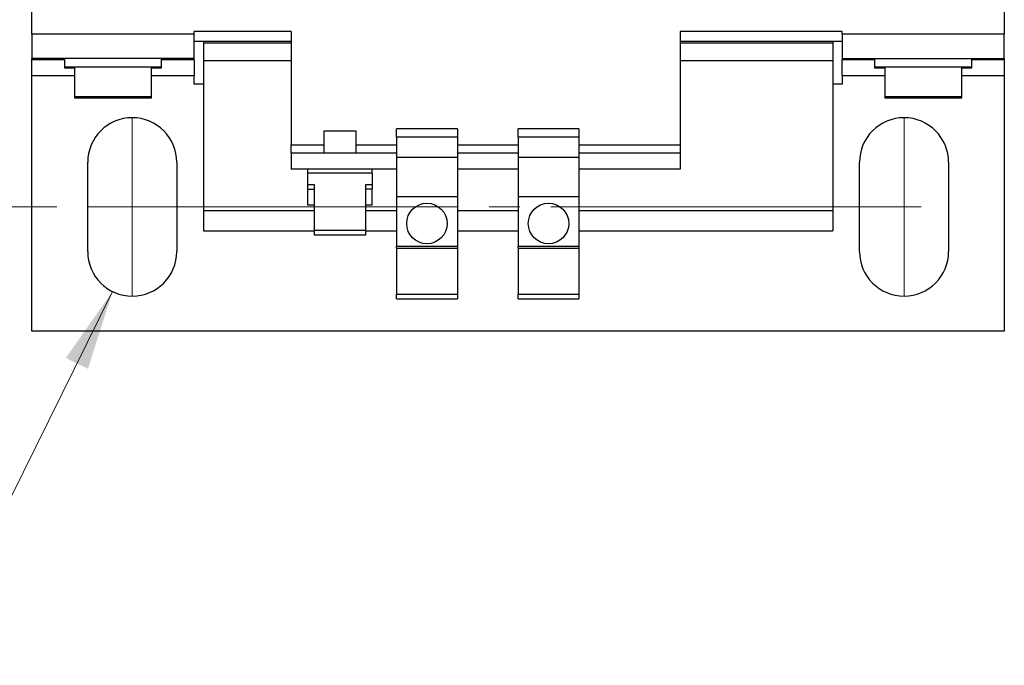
# Model space of a CAD drawing. Header units: millimetres. Extents: x 19 to 819, y 19 to 629.
# Tile 3 of 17: x 139 to 261, y 377 to 456. Entities that reach past the tile are written whole.
import ezdxf

# ---------------------------------------------------------------- set-up
doc = ezdxf.new("R2010")
doc.units = ezdxf.units.MM
doc.header["$LTSCALE"] = 3
doc.linetypes.add('SLD-Center', pattern=[19.05, 15.24, -1.27, 1.27, -1.27])
doc.linetypes.add('SLD-Solid', pattern=[0])
doc.styles.add('SLDTEXTSTYLE0', font='VERDANA.TTF')
doc.dimstyles.new('SLDDIMSTYLE1', dxfattribs={"dimtxt": 6.474023, "dimasz": 9.906, "dimexe": 0, "dimexo": 0.0625, "dimgap": 1.618506, "dimtad": 0, "dimtih": 1, "dimtoh": 1, "dimrnd": 1e-09, "dimzin": 12, "dimdsep": 46, "dimtxsty": 'SLDTEXTSTYLE0', "dimsah": 1, "dimcen": 0.09, "dimadec": 0, "dimazin": 3, "dimtfac": 1, "dimtofl": 0, "dimtmove": 0, "dimatfit": 3, "dimfxl": 0, "dimfrac": 2, "dimtolj": 1, "dimtzin": 12, "dimarcsym": 0})
doc.dimstyles.new('SLDDIMSTYLE4', dxfattribs={"dimtxt": 6.474023, "dimasz": 9.906, "dimexe": 0, "dimexo": 0.0625, "dimgap": 1.618506, "dimtad": 0, "dimtih": 1, "dimtoh": 1, "dimrnd": 1e-09, "dimzin": 4, "dimdsep": 46, "dimtxsty": 'SLDTEXTSTYLE0', "dimsah": 1, "dimcen": 0, "dimadec": 0, "dimazin": 1, "dimtfac": 1, "dimtofl": 0, "dimtmove": 0, "dimatfit": 3, "dimfxl": 0, "dimfrac": 2, "dimtolj": 1, "dimtzin": 12, "dimarcsym": 0})

# ---------------------------------------------------------------- blocks, each defined once
blk = doc.blocks.new('_D_7')
at = {"color": 7, "linetype": 'SLD-Solid', "lineweight": 0}
for p, q in [((144.02, 547.49), (91.61, 547.49)), ((101.13, 547.49), (101.13, 502.77)), ((91.51, 491.03), (89.34, 491.03)), ((89.34, 491.03), (89.34, 480.75)), ((110.75, 491.03), (112.93, 491.03)), ((112.93, 491.03), (112.93, 480.75)), ((89.34, 480.75), (91.51, 480.75)), ((112.93, 480.75), (110.75, 480.75)), ((101.13, 433.19), (101.13, 479.3)), ((144.02, 433.19), (91.61, 433.19))]:
    blk.add_line(p, q, dxfattribs=at)
at = {"color": 7, "linetype": 'SLD-Solid', "lineweight": 18}
for points in [[(101.13, 547.49), (99.61, 537.58), (102.66, 537.58)], [(101.13, 433.19), (102.66, 443.1), (99.61, 443.1)]]:
    blk.add_solid(points, dxfattribs=at)
at = {"color": 7, "linetype": 'SLD-Solid', "lineweight": 18, "char_height": 6.35, "attachment_point": 1, "style": 'SLDTEXTSTYLE0'}
for s, insert in [('114.3', (88.82, 500.55)), ('4.50', (91.51, 488.81))]:
    blk.add_mtext(s, dxfattribs=dict(at, insert=insert))
blk = doc.blocks.new('_D_9')
at = {"color": 7, "linetype": 'SLD-Solid', "lineweight": 0}
for p, q in [((150.9, 422.76), (134.46, 389.53)), ((88.9, 398.93), (86.73, 398.93)), ((86.73, 398.93), (86.73, 388.64)), ((108.14, 398.93), (110.32, 398.93)), ((110.32, 398.93), (110.32, 388.64)), ((134.46, 389.53), (117.79, 389.53)), ((86.73, 388.64), (88.9, 388.64)), ((110.32, 388.64), (108.14, 388.64))]:
    blk.add_line(p, q, dxfattribs=at)
at = {"color": 7, "linetype": 'SLD-Solid', "lineweight": 18}
blk.add_solid([(150.9, 422.76), (145.14, 414.56), (147.87, 413.21)], dxfattribs=at)
at = {"color": 7, "linetype": 'SLD-Solid', "lineweight": 18, "char_height": 6.35, "attachment_point": 1, "style": 'SLDTEXTSTYLE0'}
for s, insert in [('%%c', (84.02, 408.45)), ('11.0', (93.79, 408.45)), ('0.43', (88.9, 396.71)), ('X4', (92.93, 384.97))]:
    blk.add_mtext(s, dxfattribs=dict(at, insert=insert))

msp = doc.modelspace()

# ---------------------------------------------------------------- linework, layer by layer
for p, q in [((140.959, 454.491), (140.959, 526.191)), ((260.959, 526.191), (260.959, 454.491)), ((160.959, 454.491), (140.959, 454.491)), ((140.959, 454.491), (140.959, 451.491)), ((172.959, 454.841), (160.959, 454.841)), ((160.959, 454.491), (160.959, 454.841)), ((160.959, 451.491), (160.959, 454.491)), ((172.959, 454.841), (172.959, 440.841)), ((240.959, 454.841), (220.959, 454.841)), ((220.959, 454.841), (220.959, 440.841)), ((240.959, 454.491), (240.959, 454.841)), ((260.959, 454.491), (240.959, 454.491)), ((240.959, 454.491), (240.959, 451.491)), ((260.959, 451.491), (260.959, 454.491)), ((172.959, 453.591), (160.959, 453.591)), ((162.109, 453.591), (162.109, 453.441)), ((162.109, 453.441), (172.959, 453.441)), ((162.109, 453.441), (162.109, 451.241)), ((240.959, 453.591), (220.959, 453.591)), ((220.959, 453.441), (239.809, 453.441)), ((239.809, 453.591), (239.809, 453.441)), ((239.809, 453.441), (239.809, 451.241)), ((160.959, 451.491), (140.959, 451.491)), ((140.959, 451.341), (140.959, 451.491)), ((144.959, 451.341), (140.959, 451.341)), ((140.959, 449.341), (140.959, 451.341)), ((144.959, 451.491), (144.959, 450.491)), ((156.959, 450.491), (156.959, 451.491)), ((160.959, 451.341), (156.959, 451.341)), ((160.959, 451.341), (160.959, 451.491)), ((160.959, 451.341), (160.959, 449.341)), ((162.109, 451.241), (172.959, 451.241)), ((162.109, 451.241), (162.109, 432.741)), ((220.959, 451.241), (239.809, 451.241)), ((239.809, 451.241), (239.809, 432.741)), ((240.959, 451.491), (260.959, 451.491)), ((240.959, 451.491), (240.959, 451.341)), ((244.959, 451.341), (240.959, 451.341)), ((240.959, 449.341), (240.959, 451.341)), ((244.959, 451.491), (244.959, 450.491)), ((256.959, 450.491), (256.959, 451.491)), ((260.959, 451.341), (256.959, 451.341)), ((260.959, 451.491), (260.959, 451.341)), ((260.959, 451.341), (260.959, 449.341)), ((144.959, 450.491), (144.959, 450.341)), ((144.959, 450.491), (156.959, 450.491)), ((144.959, 450.341), (146.209, 450.341)), ((146.209, 450.491), (146.209, 446.791)), ((155.709, 446.791), (155.709, 450.491)), ((155.709, 450.341), (156.959, 450.341)), ((156.959, 450.341), (156.959, 450.491)), ((244.959, 450.491), (244.959, 450.341)), ((244.959, 450.491), (256.959, 450.491)), ((244.959, 450.341), (246.209, 450.341)), ((246.209, 450.491), (246.209, 446.791)), ((255.709, 446.791), (255.709, 450.491)), ((255.709, 450.341), (256.959, 450.341)), ((256.959, 450.341), (256.959, 450.491)), ((140.959, 417.841), (140.959, 449.341)), ((146.209, 449.341), (140.959, 449.341)), ((160.959, 449.341), (155.709, 449.341)), ((160.959, 448.341), (160.959, 449.341)), ((240.959, 449.341), (240.959, 448.341)), ((246.209, 449.341), (240.959, 449.341)), ((260.959, 449.341), (255.709, 449.341)), ((260.959, 449.341), (260.959, 417.841)), ((162.109, 448.341), (160.959, 448.341)), ((240.959, 448.341), (239.809, 448.341)), ((146.209, 446.791), (146.209, 446.641)), ((146.209, 446.791), (150.959, 446.791)), ((146.209, 446.641), (150.959, 446.641)), ((150.959, 446.791), (155.709, 446.791)), ((150.959, 446.641), (155.709, 446.641)), ((155.709, 446.641), (155.709, 446.791)), ((246.209, 446.791), (246.209, 446.641)), ((246.209, 446.791), (250.959, 446.791)), ((246.209, 446.641), (250.959, 446.641)), ((250.959, 446.791), (255.709, 446.791)), ((250.959, 446.641), (255.709, 446.641)), ((255.709, 446.641), (255.709, 446.791)), ((176.959, 442.541), (176.959, 439.841)), ((178.959, 442.541), (176.959, 442.541)), ((180.959, 442.541), (178.959, 442.541)), ((180.959, 439.841), (180.959, 442.541)), ((193.459, 442.824), (185.959, 442.824)), ((185.959, 441.841), (185.959, 442.824)), ((193.459, 442.824), (193.459, 441.841)), ((208.459, 442.824), (200.959, 442.824)), ((200.959, 441.841), (200.959, 442.824)), ((208.459, 442.824), (208.459, 441.841)), ((185.959, 441.841), (193.459, 441.841)), ((185.959, 441.841), (185.959, 439.341)), ((193.459, 441.841), (193.459, 439.341)), ((200.959, 441.841), (208.459, 441.841)), ((200.959, 441.841), (200.959, 439.341)), ((208.459, 441.841), (208.459, 439.341)), ((172.959, 439.841), (172.959, 440.841)), ((172.959, 440.841), (176.959, 440.841)), ((180.959, 440.841), (185.959, 440.841)), ((193.459, 440.841), (200.959, 440.841)), ((208.459, 440.841), (220.959, 440.841)), ((220.959, 440.841), (220.959, 439.841)), ((147.834, 427.691), (147.834, 438.691)), ((158.834, 438.691), (158.834, 427.691)), ((172.959, 439.841), (185.959, 439.841)), ((172.959, 439.841), (172.959, 437.841)), ((185.959, 439.341), (193.459, 439.341)), ((185.959, 439.341), (185.959, 434.491)), ((193.459, 439.841), (200.959, 439.841)), ((193.459, 439.341), (193.459, 434.491)), ((200.959, 439.341), (208.459, 439.341)), ((200.959, 439.341), (200.959, 434.491)), ((208.459, 439.841), (220.959, 439.841)), ((208.459, 439.341), (208.459, 434.491)), ((220.959, 439.841), (220.959, 437.841)), ((243.084, 427.691), (243.084, 438.691)), ((254.084, 438.691), (254.084, 427.691)), ((185.959, 437.841), (172.959, 437.841)), ((174.959, 437.841), (174.959, 437.341)), ((182.959, 437.341), (182.959, 437.841)), ((200.959, 437.841), (193.459, 437.841)), ((220.959, 437.841), (208.459, 437.841)), ((174.959, 437.341), (174.959, 435.927)), ((182.959, 437.341), (174.959, 437.341)), ((182.959, 437.341), (182.959, 435.927)), ((175.809, 435.927), (174.959, 435.927)), ((174.959, 435.927), (174.959, 435.361)), ((174.959, 435.361), (174.959, 433.441)), ((174.959, 435.361), (175.809, 435.361)), ((175.809, 430.27), (175.809, 435.927)), ((182.959, 435.927), (182.109, 435.927)), ((182.109, 435.927), (182.109, 430.27)), ((182.959, 435.361), (182.109, 435.361)), ((182.959, 435.927), (182.959, 435.361)), ((182.959, 433.441), (182.959, 435.361)), ((185.959, 434.491), (193.459, 434.491)), ((185.959, 434.491), (185.959, 428.32)), ((193.459, 434.491), (193.459, 428.32)), ((200.959, 434.491), (208.459, 434.491)), ((200.959, 434.491), (200.959, 428.32)), ((208.459, 434.491), (208.459, 428.32)), ((162.109, 432.741), (175.809, 432.741)), ((162.109, 432.741), (162.109, 430.241)), ((174.959, 433.441), (175.809, 433.441)), ((182.109, 433.441), (182.959, 433.441)), ((182.109, 432.741), (185.959, 432.741)), ((193.459, 432.741), (200.959, 432.741)), ((208.459, 432.741), (239.809, 432.741)), ((239.809, 432.741), (239.809, 430.241)), ((162.109, 430.241), (175.809, 430.241)), ((182.109, 430.27), (175.809, 430.27)), ((175.809, 429.704), (175.809, 430.27)), ((182.109, 430.27), (182.109, 429.704)), ((182.109, 430.241), (185.959, 430.241)), ((193.459, 430.241), (200.959, 430.241)), ((208.459, 430.241), (239.809, 430.241)), ((182.109, 429.704), (175.809, 429.704)), ((193.459, 428.32), (185.959, 428.32)), ((185.959, 428.091), (185.959, 428.32)), ((185.959, 428.091), (193.459, 428.091)), ((185.959, 428.091), (185.959, 422.445)), ((193.459, 428.32), (193.459, 428.091)), ((193.459, 428.091), (193.459, 422.445)), ((208.459, 428.32), (200.959, 428.32)), ((200.959, 428.091), (200.959, 428.32)), ((200.959, 428.091), (208.459, 428.091)), ((200.959, 428.091), (200.959, 422.445)), ((208.459, 428.32), (208.459, 428.091)), ((208.459, 428.091), (208.459, 422.445)), ((185.959, 422.445), (193.459, 422.445)), ((185.959, 421.841), (185.959, 422.445)), ((185.959, 421.841), (193.459, 421.841)), ((193.459, 422.445), (193.459, 421.841)), ((200.959, 422.445), (208.459, 422.445)), ((200.959, 421.841), (200.959, 422.445)), ((200.959, 421.841), (208.459, 421.841)), ((208.459, 422.445), (208.459, 421.841)), ((260.959, 417.841), (140.959, 417.841))]:
    msp.add_line(p, q)
at = {"color": 7, "linetype": 'SLD-Center', "lineweight": 18}
for p, q in [((153.334, 444.191), (153.334, 422.191)), ((248.584, 444.191), (248.584, 422.191)), ((147.834, 433.191), (254.084, 433.191))]:
    msp.add_line(p, q, dxfattribs=at)
for centre in [(189.709, 431.141), (204.709, 431.141)]:
    msp.add_circle(centre, 2.5)
for centre, start, end in [((153.334, 438.691), 0, 180), ((248.584, 438.691), 0, 180), ((153.334, 427.691), 180, 0), ((248.584, 427.691), 180, 0)]:
    msp.add_arc(centre, 5.5, start, end)

# ---------------------------------------------------------------- dimensions: what is measured, and where the dimension line sits
at = {"color": 7, "linetype": 'SLD-Solid', "lineweight": 18}
dim = msp.add_linear_dim(base=(101.133, 433.191), p1=(147.834, 547.491), p2=(147.834, 433.191), angle=90, dimstyle='SLDDIMSTYLE1', dxfattribs=at)
dim.commit()
dim.dimension.update_dxf_attribs({"geometry": '_D_7', "text_midpoint": (101.133, 491.035), "dimtype": 160})
dim = msp.add_diameter_dim_2p(p1=(155.772, 432.621), p2=(150.895, 422.761), text='<>\\PX4', dimstyle='SLDDIMSTYLE4', dxfattribs=at)
dim.commit()
dim.dimension.update_dxf_attribs({"geometry": '_D_9', "text_midpoint": (98.522, 392.878), "dimtype": 163})

doc.saveas('drawing.dxf')
